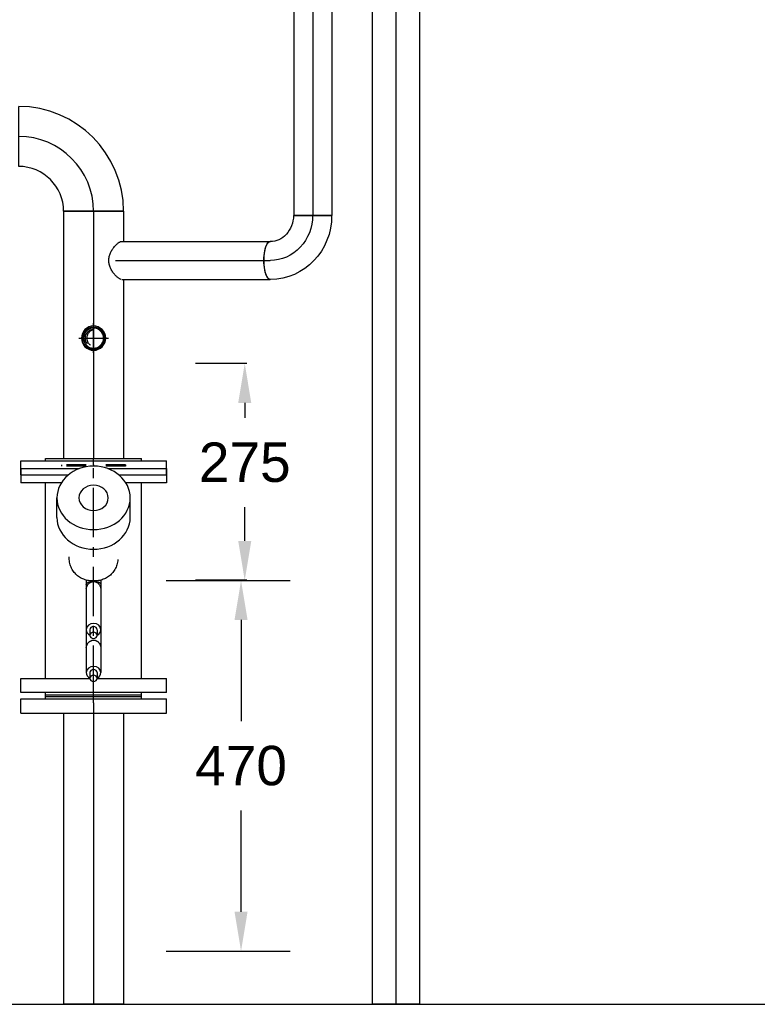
# Model space of a CAD drawing. Extents: x -156717 to 425753, y -51191 to 363295.
# Tile 47 of 256: x 70123 to 71059, y 103049 to 104298. Entities that reach past the tile are written whole.
import ezdxf
from ezdxf.enums import TextEntityAlignment as Align
from ezdxf.lldxf.tags import DXFTag

# ---------------------------------------------------------------- set-up
doc = ezdxf.new("R2010")
doc.units = 0
doc.header["$LTSCALE"] = 50
doc.linetypes.add('CENTER', pattern=[2, 1.25, -0.25, 0.25, -0.25])
doc.linetypes.add('STREEPJES', pattern=[0.1, 0.05, -0.05])
doc.layers.get('0').update_dxf_attribs({"linetype": 'CONTINUOUS'})
doc.layers.get('Defpoints').update_dxf_attribs({"linetype": 'CONTINUOUS'})
for name, color, linetype in [('WL5501--_D', 151, 'CONTINUOUS'), ('WL5501--_HARTLIJN', 8, 'CONTINUOUS'), ('WL5502--_D', 150, 'CONTINUOUS'), ('WL5502--_HARTLIJN', 8, 'CONTINUOUS'), ('WL561---_CV-D', 2, 'CONTINUOUS')]:
    doc.layers.add(name, color=color, linetype=linetype)
doc.layers.add('WM$5----_HULPRUIMTE', color=1, linetype='CONTINUOUS', plot=False)
doc.styles.add('BURO-025', font='ARIAL.TTF', dxfattribs={"height": 125})
doc.styles.get("Standard").update_dxf_attribs({"font": 'ARIAL.TTF'})
tags = doc.linetypes.add('CENTER2', pattern=[28.575, 19.05, -3.175, 3.175, -3.175]).pattern_tags.tags
tags[10:11] = [DXFTag(74, 4), DXFTag(75, 0), DXFTag(340, '0'), DXFTag(46, 1.0), DXFTag(50, 0.0), DXFTag(44, 0.0), DXFTag(45, 0.0)]
tags[8:9] = [DXFTag(74, 4), DXFTag(75, 0), DXFTag(340, '0'), DXFTag(46, 1.0), DXFTag(50, 0.0), DXFTag(44, 0.0), DXFTag(45, 0.0)]
tags[6:7] = [DXFTag(74, 4), DXFTag(75, 0), DXFTag(340, '0'), DXFTag(46, 1.0), DXFTag(50, 0.0), DXFTag(44, 0.0), DXFTag(45, 0.0)]
tags[4:5] = [DXFTag(74, 4), DXFTag(75, 0), DXFTag(340, '0'), DXFTag(46, 1.0), DXFTag(50, 0.0), DXFTag(44, 0.0), DXFTag(45, 0.0)]
doc.dimstyles.new('ISO-25', dxfattribs={"dimtxt": 2.5, "dimasz": 2.5, "dimexe": 1.25, "dimexo": 0.625, "dimtad": 1, "dimtih": 1, "dimdec": 4, "dimdsep": 46, "dimtxsty": 'Standard', "dimcen": 2.5, "dimadec": 0, "dimazin": 0, "dimtfac": 1, "dimtdec": 4, "dimtmove": 0, "dimatfit": 3, "dimfxl": 0, "dimtvp": 1, "dimtolj": 1, "dimtzin": 0, "dimarcsym": 0})

# ---------------------------------------------------------------- blocks, each defined once
blk = doc.blocks.new('*U2007')
at = {"ltscale": 10}
blk.add_line((-1500, 3572.7, -3612), (-1500, -3572.7, -3612), dxfattribs=at)
blk = doc.blocks.new('*U2062')
at = {"color": 0, "ltscale": 10}
for p, q in [((0, 30.1, -3274), (2331.8, 30.1, -3274)), ((2331.8, 30.1, -3274), (2331.8, -30.1, -3274)), ((0, -30.1, -3274), (2331.8, -30.1, -3274))]:
    blk.add_line(p, q, dxfattribs=at)
at = {"layer": 'WL5502--_HARTLIJN', "linetype": 'CENTER2'}
blk.add_line((0, 0, -3274), (2331.8, 0, -3274), dxfattribs=at)
at = {"layer": 'WL5502--_D', "color": 2, "style": 'BURO-025'}
blk.add_attdef('POSNR', text='', height=125, dxfattribs=at).set_placement((0, 0), align=Align.MIDDLE)
blk = doc.blocks.new('*U2064')
at = {"color": 8, "linetype": 'STREEPJES', "ltscale": 10}
for p, q in [((0, 40.55, -3152.27), (2, 40.55, -3152.27)), ((0, 40.55, -3152.27), (0, -40.55, -3152.27)), ((2, 40.55, -3152.27), (2, -40.55, -3152.27)), ((0, -40.55, -3152.27), (2, -40.55, -3152.27))]:
    blk.add_line(p, q, dxfattribs=at)
at = {"layer": 'WL5501--_HARTLIJN', "linetype": 'CENTER2'}
blk.add_line((0, 0, -3152.27), (2, 0, -3152.27), dxfattribs=at)
blk = doc.blocks.new('*U2065')
at = {"color": 2, "ltscale": 10}
for p, q in [((-21, 92.5, -3152.3), (-3, 92.5, -3152.3)), ((-21, 92.5, -3152.3), (-21, -92.5, -3152.3)), ((-3, 92.5, -3152.3), (-3, -92.5, -3152.3)), ((-3, 61, -3152.3), (0, 61, -3152.3)), ((0, 61, -3152.3), (0, -61, -3152.3)), ((0, 61, -3152.3), (0, -61, -3152.3)), ((-3, -61, -3152.3), (0, -61, -3152.3)), ((-21, -92.5, -3152.3), (-3, -92.5, -3152.3))]:
    blk.add_line(p, q, dxfattribs=at)
at = {"layer": 'WL5501--_HARTLIJN', "linetype": 'CENTER'}
blk.add_line((-8, 0, -3152.3), (0, 0, -3152.3), dxfattribs=at)
at = {"layer": 'WL5501--_D', "color": 2, "style": 'BURO-025'}
blk.add_attdef('POSNR', text='', height=125, dxfattribs=at).set_placement((0, 0), align=Align.MIDDLE)
at = {"layer": 'WL5501--_D', "color": 2, "style": 'BURO-025', "flags": 1}
blk.add_attdef('FABR', text='', height=125, dxfattribs=at).set_placement((0, 0), align=Align.MIDDLE)
blk = doc.blocks.new('*U2066')
at = {"color": 2, "ltscale": 10}
for p, q in [((0, 61, -3152.3), (2, 61, -3152.3)), ((0, 61, -3152.3), (0, -61, -3152.3)), ((2, 61, -3152.3), (2, -61, -3152.3)), ((0, -61, -3152.3), (2, -61, -3152.3))]:
    blk.add_line(p, q, dxfattribs=at)
at = {"layer": 'WL5501--_HARTLIJN', "linetype": 'CENTER2'}
blk.add_line((0, 0, -3152.3), (2, 0, -3152.3), dxfattribs=at)
blk = doc.blocks.new('*U2067')
at = {"color": 0, "ltscale": 10}
for p, q in [((13, 38.1, -3152.3), (382.5, 38.1, -3152.3)), ((382.5, 38.1, -3152.3), (382.5, -38.1, -3152.3)), ((13, -38.1, -3152.3), (382.5, -38.1, -3152.3))]:
    blk.add_line(p, q, dxfattribs=at)
at = {"layer": 'WL5501--_HARTLIJN', "linetype": 'CENTER2'}
blk.add_line((0, 0, -3152.3), (382.5, 0, -3152.3), dxfattribs=at)
at = {"layer": 'WL5501--_D', "color": 2, "style": 'BURO-025'}
blk.add_attdef('POSNR', text='', height=125, dxfattribs=at).set_placement((0, 0), align=Align.MIDDLE)
blk = doc.blocks.new('*U2068')
at = {"color": 2, "ltscale": 10}
for p, q in [((-142, 92.5, -3152.3), (-124, 92.5, -3152.3)), ((-142, -92.5, -3152.3), (-142, 92.5, -3152.3)), ((-124, 92.5, -3152.3), (-124, 4.6, -3152.3)), ((142, 92.5, -3152.3), (124, 92.5, -3152.3)), ((124, 41, -3152.3), (124, 92.5, -3152.3)), ((142, 92.5, -3152.3), (142, 18.2, -3152.3)), ((-145, 61, -3152.3), (-142, 61, -3152.3)), ((-145, 61, -3152.3), (-145, -61, -3152.3)), ((-124, 61, -3152.3), (124, 61, -3152.3)), ((80.1, 46.5, -3152.3), (104.9, 46.5, -3152.3)), ((-116.8, 4.6, -3152.3), (-124, 4.6, -3152.3)), ((-62.3, 9.3, -3152.3), (-116.8, 9.3, -3152.3)), ((-62.3, 4.6, -3152.3), (-69.5, 4.6, -3152.3)), ((0.7, 9.3, -3152.3), (-62.3, 9.3, -3152.3)), ((-124, -4.6, -3152.3), (-124, -92.5, -3152.3)), ((-116.8, -4.6, -3152.3), (-124, -4.6, -3152.3)), ((-62.3, -9.3, -3152.3), (-116.8, -9.3, -3152.3)), ((-62.3, -4.6, -3152.3), (-69.5, -4.6, -3152.3)), ((0.7, -9.3, -3152.3), (-62.3, -9.3, -3152.3)), ((142, -18.2, -3152.3), (142, -92.5, -3152.3)), ((80.1, -46.5, -3152.3), (104.9, -46.5, -3152.3)), ((124, -92.5, -3152.3), (124, -41, -3152.3)), ((-145, -61, -3152.3), (-142, -61, -3152.3)), ((-124, -61, -3152.3), (124, -61, -3152.3)), ((-142, -92.5, -3152.3), (-124, -92.5, -3152.3)), ((142, -92.5, -3152.3), (124, -92.5, -3152.3))]:
    blk.add_line(p, q, dxfattribs=at)
for centre, major_axis, ratio, start_param, end_param in [((80.1, 0, -3152.3), (0, -46.5), 0.866025, 3.141593, 6.283185), ((104.9, 0, -3152.3), (0, -46.5), 0.866025, 3.141593, 9.421636), ((104.9, 0, -3152.3), (0, -18.6), 0.866025, 3.141593, 9.421636), ((-124, 0, -3152.3), (0, 4.65), 0.855646, 3.141593, 9.421636), ((-116.8, 0, -3152.3), (0, 9.3), 0.855646, 0, 1.047198), ((-116.8, 0, -3152.3), (0, 9.3), 0.855646, 3.141593, 6.283185), ((-116.8, 0, -3152.3), (0, 4.65), 0.855646, 3.141593, 6.283185), ((-69.5, 0, -3152.3), (0, 4.65), 0.855646, 3.141593, 9.421636), ((-62.3, 0, -3152.3), (0, 9.3), 0.855646, 0, 1.047198), ((-62.3, 0, -3152.3), (0, 9.3), 0.855646, 3.141593, 6.283185), ((-62.3, 0, -3152.3), (0, 4.65), 0.855646, 3.141593, 6.283185), ((-116.8, 0, -3152.3), (0, 9.3), 0.855646, 2.094395, 3.141593), ((-62.3, 0, -3152.3), (0, 9.3), 0.855646, 2.094395, 3.141593)]:
    blk.add_ellipse(centre, major_axis=major_axis, ratio=ratio, start_param=start_param, end_param=end_param, dxfattribs=at)
for points in [[(26.8, -30.8, -3152.3), (23.3, -30.4, -3152.3), (20.1, -29.6, -3152.3), (17, -28.5, -3152.3), (14.2, -27.1, -3152.3), (11.6, -25.4, -3152.3), (9.2, -23.5, -3152.3), (7, -21.4, -3152.3), (5.2, -19, -3152.3), (3.5, -16.4, -3152.3), (2.2, -13.7, -3152.3), (1.1, -10.8, -3152.3), (0.3, -7.8, -3152.3), (-0.3, -4.7, -3152.3), (-0.5, -1.6, -3152.3), (-0.5, 1.6, -3152.3), (-0.3, 4.7, -3152.3), (0.3, 7.8, -3152.3), (1.1, 10.8, -3152.3), (2.2, 13.7, -3152.3), (3.5, 16.4, -3152.3), (5.2, 19, -3152.3), (7, 21.4, -3152.3), (9.2, 23.5, -3152.3), (11.6, 25.4, -3152.3), (14.2, 27.1, -3152.3), (17, 28.5, -3152.3), (20.1, 29.6, -3152.3), (23.3, 30.4, -3152.3), (26.8, 30.8, -3152.3), (30.3, 31, -3152.3)], [(-85, 9.3, -3152.3), (-83.9, 9.1, -3152.3), (-82.9, 8.9, -3152.3), (-81.8, 8.5, -3152.3), (-80.9, 8.1, -3152.3), (-80, 7.6, -3152.3), (-79.2, 7.1, -3152.3), (-78.4, 6.4, -3152.3), (-77.7, 5.7, -3152.3), (-77.2, 4.9, -3152.3), (-76.7, 4.1, -3152.3), (-76.3, 3.2, -3152.3), (-75.9, 2.3, -3152.3), (-75.7, 1.4, -3152.3), (-75.6, 0.5, -3152.3), (-75.6, -0.5, -3152.3), (-75.7, -1.4, -3152.3), (-75.9, -2.3, -3152.3), (-76.3, -3.2, -3152.3), (-76.7, -4.1, -3152.3), (-77.2, -4.9, -3152.3), (-77.7, -5.7, -3152.3), (-78.4, -6.4, -3152.3), (-79.2, -7.1, -3152.3), (-80, -7.6, -3152.3), (-80.9, -8.1, -3152.3), (-81.8, -8.5, -3152.3), (-82.9, -8.9, -3152.3), (-83.9, -9.1, -3152.3), (-85, -9.3, -3152.3), (-86.1, -9.3, -3152.3)], [(-10.6, 9.3, -3152.3), (-9.5, 9.1, -3152.3), (-8.5, 8.9, -3152.3), (-7.4, 8.5, -3152.3), (-6.5, 8.1, -3152.3), (-5.6, 7.6, -3152.3), (-4.8, 7.1, -3152.3), (-4, 6.4, -3152.3), (-3.3, 5.7, -3152.3), (-2.8, 4.9, -3152.3), (-2.3, 4.1, -3152.3), (-1.9, 3.2, -3152.3), (-1.5, 2.3, -3152.3), (-1.3, 1.4, -3152.3), (-1.2, 0.5, -3152.3), (-1.2, -0.5, -3152.3), (-1.3, -1.4, -3152.3), (-1.5, -2.3, -3152.3), (-1.9, -3.2, -3152.3), (-2.3, -4.1, -3152.3), (-2.8, -4.9, -3152.3), (-3.3, -5.7, -3152.3), (-4, -6.4, -3152.3), (-4.8, -7.1, -3152.3), (-5.6, -7.6, -3152.3), (-6.5, -8.1, -3152.3), (-7.4, -8.5, -3152.3), (-8.5, -8.9, -3152.3), (-9.5, -9.1, -3152.3), (-10.6, -9.3, -3152.3), (-11.7, -9.3, -3152.3)], [(-4.8, 9.3, -3152.3), (-4.3, 9.1, -3152.3), (-3.8, 8.9, -3152.3), (-3.4, 8.5, -3152.3), (-3, 8.1, -3152.3), (-2.6, 7.6, -3152.3), (-2.3, 7.1, -3152.3), (-2, 6.4, -3152.3), (-1.7, 5.7, -3152.3), (-1.5, 4.9, -3152.3), (-1.3, 4.1, -3152.3), (-1.1, 3.2, -3152.3), (-1, 2.3, -3152.3), (-0.9, 1.4, -3152.3), (-0.9, 0.5, -3152.3), (-0.9, -0.5, -3152.3), (-0.9, -1.4, -3152.3), (-1, -2.3, -3152.3), (-1.1, -3.2, -3152.3), (-1.3, -4.1, -3152.3), (-1.5, -4.9, -3152.3), (-1.7, -5.7, -3152.3), (-2, -6.4, -3152.3), (-2.3, -7.1, -3152.3), (-2.6, -7.6, -3152.3), (-3, -8.1, -3152.3), (-3.4, -8.5, -3152.3), (-3.8, -8.9, -3152.3), (-4.3, -9.1, -3152.3), (-4.8, -9.3, -3152.3), (-5.4, -9.3, -3152.3)]]:
    blk.add_spline(points, degree=3, dxfattribs=at)
at = {"layer": 'WL5501--_HARTLIJN', "linetype": 'CENTER'}
blk.add_line((-145, 0, -3152.3), (145, 0, -3152.3), dxfattribs=at)
at = {"layer": 'WL5501--_D', "color": 2, "style": 'BURO-025'}
blk.add_attdef('POSNR', text='', height=125, dxfattribs=at).set_placement((0, 0), align=Align.MIDDLE)
at = {"layer": 'WL5501--_D', "color": 2, "style": 'BURO-025', "flags": 1}
for tag in ['TYPE', 'FABR']:
    blk.add_attdef(tag, text='', height=125, dxfattribs=at).set_placement((0, 0), align=Align.MIDDLE)
blk = doc.blocks.new('*U2069')
at = {"color": 8, "linetype": 'STREEPJES', "ltscale": 10}
blk.add_circle((0, 0, -3187.9), 13.4, dxfattribs=at)
blk.add_circle((0, 0, -3187.9), 13.4, dxfattribs=at)
for centre, radius, start, end in [((0, 0, -3187.9), 10.8, 90, 270), ((2.6, 0, -3187.9), 11.1, 103.3512, 256.6488)]:
    blk.add_arc(centre, radius, start, end, dxfattribs=at)
blk.add_spline([(0, 13.4, -3187.9), (4.2, 12.8, -3187.9), (7.9, 10.9, -3187.9), (10.9, 7.9, -3187.9), (12.8, 4.2, -3187.9), (13.4, 0, -3187.9), (12.8, -4.2, -3187.9), (10.9, -7.9, -3187.9), (7.9, -10.9, -3187.9), (4.2, -12.8, -3187.9), (0, -13.4, -3187.9), (-4.2, -12.8, -3187.9), (-7.9, -10.9, -3187.9), (-10.9, -7.9, -3187.9), (-12.8, -4.2, -3187.9), (-13.4, 0, -3187.9), (-12.8, 4.2, -3187.9), (-10.9, 7.9, -3187.9), (-7.9, 10.9, -3187.9), (-4.2, 12.8, -3187.9), (0, 13.4, -3187.9)], degree=3, dxfattribs=at)
at = {"layer": 'WL5501--_HARTLIJN', "linetype": 'CENTER2'}
for p, q in [((0, -18.8, -3187.9), (0, 18.8, -3187.9)), ((-18.8, 0, -3187.9), (18.8, 0, -3187.9))]:
    blk.add_line(p, q, dxfattribs=at)
blk.add_circle((0, 0, -3187.9), 0.075, dxfattribs=at)
at = {"layer": 'WL5501--_D', "color": 2, "style": 'BURO-025'}
blk.add_attdef('POSNR', text='', height=125, dxfattribs=at).set_placement((0, 0), align=Align.MIDDLE)
blk = doc.blocks.new('*U2070')
at = {"color": 0, "ltscale": 10}
blk.add_circle((0, 0, -3222), 14.4, dxfattribs=at)
for radius, start, end in [(15.4, 0.18, 0), (12.7, 0, 180), (12.7, 0, 359.82), (15.4, 180, 0)]:
    blk.add_arc((0, 0, -3222), radius, start, end, dxfattribs=at)
at = {"layer": 'WL5501--_HARTLIJN', "linetype": 'CENTER2'}
blk.add_circle((0, 0, -3222), 0.075, dxfattribs=at)
at = {"layer": 'WL5501--_D', "color": 2, "style": 'BURO-025'}
blk.add_attdef('POSNR', text='', height=125, dxfattribs=at).set_placement((0, 0), align=Align.MIDDLE)
blk = doc.blocks.new('*U2071')
at = {"color": 2, "ltscale": 10}
for p, q in [((-21, 92.5, -3152.3), (-3, 92.5, -3152.3)), ((-21, 92.5, -3152.3), (-21, 32.2, -3152.3)), ((-3, 92.5, -3152.3), (-3, -92.5, -3152.3)), ((-3, 61, -3152.3), (0, 61, -3152.3)), ((0, 61, -3152.3), (0, -61, -3152.3)), ((0, 61, -3152.3), (0, -61, -3152.3)), ((-21, -32.2, -3152.3), (-21, -92.5, -3152.3)), ((-3, -61, -3152.3), (0, -61, -3152.3)), ((-21, -92.5, -3152.3), (-3, -92.5, -3152.3))]:
    blk.add_line(p, q, dxfattribs=at)
at = {"layer": 'WL5501--_HARTLIJN', "linetype": 'CENTER'}
blk.add_line((-8, 0, -3152.3), (0, 0, -3152.3), dxfattribs=at)
at = {"layer": 'WL5501--_D', "color": 2, "style": 'BURO-025'}
blk.add_attdef('POSNR', text='', height=125, dxfattribs=at).set_placement((0, 0), align=Align.MIDDLE)
at = {"layer": 'WL5501--_D', "color": 2, "style": 'BURO-025', "flags": 1}
blk.add_attdef('FABR', text='', height=125, dxfattribs=at).set_placement((0, 0), align=Align.MIDDLE)
blk = doc.blocks.new('*U2072')
at = {"color": 0, "ltscale": 10}
for p, q in [((-38.05, 95, -3152.27), (38.05, 95, -3152.27)), ((-95, -38.05, -3152.27), (-95, 38.05, -3152.27))]:
    blk.add_line(p, q, dxfattribs=at)
for radius, end in [(56.95, 0), (133.05, 360)]:
    blk.add_arc((-95, 95, -3152.27), radius, 270, end, dxfattribs=at)
at = {"layer": 'WL5501--_HARTLIJN', "linetype": 'CENTER2'}
blk.add_arc((-95, 95, -3152.27), 95, 270, 0, dxfattribs=at)
at = {"layer": 'WL5501--_D', "color": 2, "style": 'BURO-025'}
blk.add_attdef('POSNR', text='', height=125, dxfattribs=at).set_placement((0, 0), align=Align.MIDDLE)
blk = doc.blocks.new('*U2073')
at = {"color": 0, "ltscale": 10}
for p, q in [((0, 38.1, -3152.3), (38.1, 38.1, -3152.3)), ((0, -38.1, -3152.3), (0, 38.1, -3152.3)), ((86.4, 38.1, -3152.3), (313.4, 38.1, -3152.3)), ((0, -38.1, -3152.3), (313.4, -38.1, -3152.3))]:
    blk.add_line(p, q, dxfattribs=at)
at = {"layer": 'WL5501--_HARTLIJN', "linetype": 'CENTER2'}
blk.add_line((0, 0, -3152.3), (313.4, 0, -3152.3), dxfattribs=at)
at = {"layer": 'WL5501--_D', "color": 2, "style": 'BURO-025'}
blk.add_attdef('POSNR', text='', height=125, dxfattribs=at).set_placement((0, 0), align=Align.MIDDLE)
blk = doc.blocks.new('*U2076')
at = {"color": 0, "ltscale": 10}
for p, q in [((0, 24.2, -3251.9), (695.9, 24.2, -3251.9)), ((0, -24.1, -3251.9), (0, 24.2, -3251.9)), ((695.9, 24.2, -3251.9), (695.9, -24.1, -3251.9)), ((0, -24.1, -3251.9), (695.9, -24.1, -3251.9))]:
    blk.add_line(p, q, dxfattribs=at)
at = {"layer": 'WL5501--_HARTLIJN', "linetype": 'CENTER2'}
blk.add_line((0, 0, -3251.9), (695.9, 0, -3251.9), dxfattribs=at)
at = {"layer": 'WL5501--_D', "color": 2, "style": 'BURO-025'}
blk.add_attdef('POSNR', text='', height=125, dxfattribs=at).set_placement((0, 0), align=Align.MIDDLE)
blk = doc.blocks.new('*U2077')
at = {"color": 0, "ltscale": 10}
for p, q in [((8.1, 24.1, -3162.3), (10.4, 24.1, -3162.3)), ((10.4, 24.1, -3162.3), (196.5, 24.1, -3162.3)), ((196.7, 24.1, -3162.3), (196.5, 24.1, -3162.3)), ((8.1, -24.1, -3162.3), (10.4, -24.1, -3162.3)), ((10.4, -24.1, -3162.3), (196.5, -24.1, -3162.3))]:
    blk.add_line(p, q, dxfattribs=at)
blk.add_ellipse((196.5, 0, -3162.3), major_axis=(0, -24.1), ratio=0.34202, start_param=3.141593, end_param=6.283185, dxfattribs=at)
blk.add_spline([(7.2, -24, -3162.3), (6.2, -23.7, -3162.3), (5, -23, -3162.3), (3.7, -22.2, -3162.3), (2.4, -21.1, -3162.3), (1, -19.8, -3162.3), (-0.5, -18.3, -3162.3), (-1.9, -16.6, -3162.3), (-3.2, -14.8, -3162.3), (-4.5, -12.8, -3162.3), (-5.7, -10.6, -3162.3), (-6.6, -8.4, -3162.3), (-7.4, -6.1, -3162.3), (-8, -3.7, -3162.3), (-8.2, -1.2, -3162.3), (-8.2, 1.2, -3162.3), (-8, 3.7, -3162.3), (-7.4, 6.1, -3162.3), (-6.6, 8.4, -3162.3), (-5.7, 10.6, -3162.3), (-4.5, 12.8, -3162.3), (-3.2, 14.8, -3162.3), (-1.9, 16.6, -3162.3), (-0.5, 18.3, -3162.3), (1, 19.8, -3162.3), (2.4, 21.1, -3162.3), (3.7, 22.2, -3162.3), (5, 23, -3162.3), (6.2, 23.7, -3162.3), (7.2, 24, -3162.3), (8.1, 24.1, -3162.3)], degree=3, dxfattribs=at)
at = {"layer": 'WL5501--_HARTLIJN', "linetype": 'CENTER2'}
blk.add_line((0, 0, -3162.3), (196.5, 0, -3162.3), dxfattribs=at)
at = {"layer": 'WL5501--_D', "color": 2, "style": 'BURO-025'}
blk.add_attdef('POSNR', text='', height=125, dxfattribs=at).set_placement((0, 0), align=Align.MIDDLE)
blk = doc.blocks.new('*U2078')
at = {"color": 0, "ltscale": 10}
blk.add_line((-57, -24.1, -3252.6), (-57, 24.1, -3252.6), dxfattribs=at)
at = {"color": 0, "ltscale": 10, "extrusion": (-4.93038e-32, -7.86862e-48, -1)}
blk.add_ellipse((-56.5, -54.2, -3252.6), major_axis=(-80.7, -1.3), ratio=0.970864, start_param=1.580292, end_param=3.149984, dxfattribs=at)
at = {"color": 0, "ltscale": 10, "extrusion": (-4.93038e-32, -6.84228e-48, -1)}
blk.add_ellipse((-58, -52, -3252.6), major_axis=(-33.9, 1.3), ratio=0.822385, start_param=1.570572, end_param=3.152175, dxfattribs=at)
at = {"color": 0, "ltscale": 10, "extrusion": (-4.93038e-32, -7.92866e-48, -1)}
blk.add_ellipse((0, -53.6, -3252.6), major_axis=(24.1, 0), ratio=0.34202, start_param=0, end_param=3.141593, dxfattribs=at)
at = {"layer": 'WL5502--_HARTLIJN', "linetype": 'CENTER2', "extrusion": (-4.93038e-32, -7.92866e-48, -1)}
blk.add_ellipse((-57, -53.6, -3252.6), major_axis=(-57, 0), ratio=0.939693, start_param=1.570796, end_param=3.141593, dxfattribs=at)
at = {"layer": 'WL5502--_D', "color": 2, "style": 'BURO-025'}
blk.add_attdef('POSNR', text='', height=125, dxfattribs=at).set_placement((0, 0), align=Align.MIDDLE)
blk = doc.blocks.new('*D2079')
at = {"layer": 'Defpoints', "color": 0, "transparency": 16777216}
for p in [(70277.7, 103586.5), (70277.7, 103116.5), (70403.8, 103116.5)]:
    blk.add_point(p, dxfattribs=at)
at = {"layer": 'WL561---_CV-D', "color": 0, "lineweight": -2, "transparency": 16777216}
for p, q in [((70308.9, 103586.5), (70466.3, 103586.5)), ((70403.8, 103536.5), (70403.8, 103408.3)), ((70403.8, 103166.5), (70403.8, 103294.7)), ((70308.9, 103116.5), (70466.3, 103116.5))]:
    blk.add_line(p, q, dxfattribs=at)
at = {"layer": 'WL561---_CV-D', "color": 0, "transparency": 16777216}
for points in [[(70395.5, 103536.5), (70412.1, 103536.5), (70403.8, 103586.5)], [(70395.5, 103166.5), (70412.1, 103166.5), (70403.8, 103116.5)]]:
    blk.add_solid(points, dxfattribs=at)
at = {"layer": 'WL561---_CV-D', "color": 0, "transparency": 16777216, "insert": (70403.8, 103351.5), "char_height": 50, "attachment_point": 5}
blk.add_mtext('\\A1;470', dxfattribs=at)
blk = doc.blocks.new('*D2080')
at = {"layer": 'Defpoints', "color": 0, "transparency": 16777216}
for p in [(70408.5, 103861.8), (70442.3, 103861.8), (70442.3, 103586.8)]:
    blk.add_point(p, dxfattribs=at)
at = {"layer": 'WL561---_CV-D', "color": 0, "lineweight": -2, "transparency": 16777216}
for p, q in [((70411.1, 103861.8), (70346, 103861.8)), ((70408.5, 103811.8), (70408.5, 103793.1)), ((70408.5, 103636.8), (70408.5, 103679.6)), ((70411.1, 103586.8), (70346, 103586.8))]:
    blk.add_line(p, q, dxfattribs=at)
at = {"layer": 'WL561---_CV-D', "color": 0, "transparency": 16777216}
for points in [[(70400.2, 103811.8), (70416.8, 103811.8), (70408.5, 103861.8)], [(70400.2, 103636.8), (70416.8, 103636.8), (70408.5, 103586.8)]]:
    blk.add_solid(points, dxfattribs=at)
at = {"layer": 'WL561---_CV-D', "color": 0, "transparency": 16777216, "insert": (70408.5, 103736.3), "char_height": 50, "attachment_point": 5}
blk.add_mtext('\\A1;275', dxfattribs=at)

msp = doc.modelspace()

# ---------------------------------------------------------------- block references
at = {"layer": 'WL5501--_D'}
for name, p, rotation in [('*U2072', (70216.66726, 104149.87224, 3152.27082), 90), ('*U2073', (70216.66726, 104054.87224, 3152.27082), 270), ('*U2071', (70216.66726, 103741.47544, 3152.27082), 90), ('*U2068', (70216.66726, 103586.47544, 3152.27082), 90), ('*U2064', (70216.66726, 103733.47544, 3152.27082), 270), ('*U2066', (70216.66726, 103439.47544, 3152.27082), 90), ('*U2065', (70216.66726, 103439.47544, 3152.27082), 90), ('*U2067', (70216.66726, 103431.47544, 3152.27082), 270)]:
    msp.add_blockref(name, p, dxfattribs=dict(at, rotation=rotation))
for name, p in [('*U2077', (70244.29774, 103992.59347, 3162.32749)), ('*U2069', (70216.66726, 103894.01826, 3187.86436)), ('*U2070', (70216.66726, 103894.01826, 3221.98413))]:
    msp.add_blockref(name, p, dxfattribs=at)
at = {"layer": 'WL5502--_D', "rotation": 270}
for name, p in [('*U2062', (70600.14, 105380.78277, 3274.03113)), ('*U2076', (70494.88195, 104745.51371, 3251.89511)), ('*U2078', (70494.6188, 103992.59347, 3252.61812))]:
    msp.add_blockref(name, p, dxfattribs=at)
at = {"layer": 'WM$5----_HULPRUIMTE', "rotation": 90}
msp.add_blockref('*U2007', (69272.55476, 104548.98582, 3612.02012), dxfattribs=at)

# ---------------------------------------------------------------- dimensions: what is measured, and where the dimension line sits
at = {"layer": 'WL561---_CV-D'}
dim = msp.add_linear_dim(base=(70408.49524, 103861.79086), p1=(70442.30012, 103586.79086), p2=(70442.30012, 103861.79086), angle=90, dimstyle='ISO-25', override={"dimscale": 50, "dimtxt": 1, "dimasz": 1, "dimdec": 0, "dimtdec": 0}, dxfattribs=at)
dim.commit()
dim.dimension.update_dxf_attribs({"geometry": '*D2080', "text_midpoint": (70408.49524, 103736.34403), "dimtype": 160})
dim = msp.add_linear_dim(base=(70403.79893, 103116.47544), p1=(70277.66726, 103586.47544), p2=(70277.66726, 103116.47544), angle=90, dimstyle='ISO-25', override={"dimscale": 50, "dimtxt": 1, "dimasz": 1, "dimdec": 0, "dimtdec": 0}, dxfattribs=at)
dim.commit()
dim.dimension.update_dxf_attribs({"geometry": '*D2079', "text_midpoint": (70403.79893, 103351.47544)})

doc.saveas('drawing.dxf')
